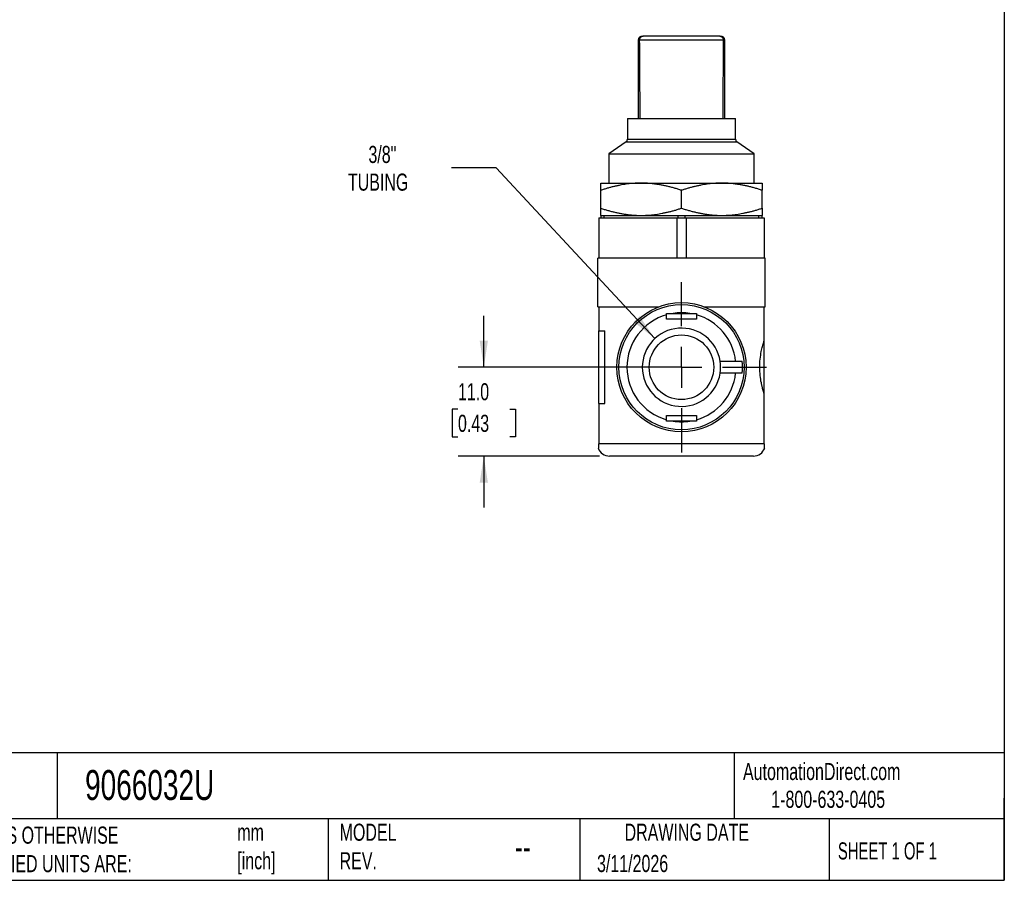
# Model space of a CAD drawing. Header units: millimetres. Extents: x 6 to 273, y 6 to 210.
# Tile 2 of 3: x 151 to 273, y 6 to 113. Entities that reach past the tile are written whole.
import ezdxf

# ---------------------------------------------------------------- set-up
doc = ezdxf.new("R2010")
doc.units = ezdxf.units.MM
doc.linetypes.add('SLD-Center', pattern=[19.05, 15.24, -1.27, 1.27, -1.27])
doc.linetypes.add('SLD-Solid', pattern=[0])
doc.layers.add('CENTER', color=40, linetype='SLD-Center')
doc.layers.add('DIMENSIONS', color=140, linetype='SLD-Solid', lineweight=25)
doc.layers.add('TEXT', color=140, linetype='SLD-Solid', lineweight=25)
doc.styles.add('SLDTEXTSTYLE0', font='TXT', dxfattribs={"width": 0.7})
doc.styles.add('SLDTEXTSTYLE1', font='TXT', dxfattribs={"width": 0.65})
doc.dimstyles.new('SLDDIMSTYLE3', dxfattribs={"dimtxt": 2.158008, "dimasz": 3.302, "dimexe": 0, "dimexo": 0.0625, "dimgap": 0.539502, "dimtad": 0, "dimtih": 1, "dimtoh": 1, "dimdec": 1, "dimrnd": 1e-09, "dimzin": 4, "dimdsep": 46, "dimtxsty": 'SLDTEXTSTYLE0', "dimsah": 1, "dimcen": 0.09, "dimadec": 0, "dimazin": 1, "dimtfac": 1, "dimtdec": 1, "dimtmove": 0, "dimatfit": 0, "dimfxl": 0, "dimfrac": 2, "dimtolj": 1, "dimtzin": 12, "dimarcsym": 0})
doc.dimstyles.new('SLDDIMSTYLE4', dxfattribs={"dimtxt": 2.158008, "dimasz": 3.302, "dimexe": 0, "dimexo": 0.0625, "dimgap": 0.539502, "dimtad": 0, "dimtih": 1, "dimtoh": 1, "dimdec": 1, "dimrnd": 1e-09, "dimzin": 12, "dimdsep": 46, "dimtxsty": 'SLDTEXTSTYLE0', "dimsah": 1, "dimcen": 0, "dimadec": 0, "dimazin": 3, "dimtfac": 1, "dimtdec": 1, "dimtofl": 0, "dimtmove": 0, "dimatfit": 3, "dimfxl": 0, "dimfrac": 2, "dimtolj": 1, "dimtzin": 12, "dimarcsym": 0})

# ---------------------------------------------------------------- blocks, each defined once
blk = doc.blocks.new('_D_5')
at = {"layer": 'DIMENSIONS'}
for p, q in [((208.59, 69.87), (208.59, 76.22)), ((231.8, 69.87), (205.42, 69.87)), ((205.39, 64.69), (204.66, 64.69)), ((204.66, 64.69), (204.66, 61.26)), ((211.8, 64.69), (212.52, 64.69)), ((212.52, 64.69), (212.52, 61.26)), ((204.66, 61.26), (205.39, 61.26)), ((212.52, 61.26), (211.8, 61.26)), ((222.9, 58.87), (205.42, 58.87)), ((208.59, 58.87), (208.59, 52.52))]:
    blk.add_line(p, q, dxfattribs=at)
for points in [[(208.59, 69.87), (209.1, 73.17), (208.08, 73.17)], [(208.59, 58.87), (208.08, 55.57), (209.1, 55.57)]]:
    blk.add_solid(points, dxfattribs=at)
at = {"layer": 'DIMENSIONS', "char_height": 2.117, "attachment_point": 1, "style": 'SLDTEXTSTYLE0'}
for s, insert in [('11.0', (205.39, 67.9)), ('0.43', (205.39, 63.99))]:
    blk.add_mtext(s, dxfattribs=dict(at, insert=insert))
blk = doc.blocks.new('_D_6')
at = {"layer": 'DIMENSIONS'}
for p, q in [((210.14, 94.55), (204.59, 94.55)), ((229.77, 73.42), (210.14, 94.55))]:
    blk.add_line(p, q, dxfattribs=at)
blk.add_solid([(229.77, 73.42), (227.89, 76.19), (227.15, 75.5)], dxfattribs=at)
at = {"layer": 'DIMENSIONS', "char_height": 2.117, "attachment_point": 1, "style": 'SLDTEXTSTYLE0'}
for s, insert in [('3/8"', (194.3, 97.28)), ('TUBING', (191.76, 93.85))]:
    blk.add_mtext(s, dxfattribs=dict(at, insert=insert))
blk = doc.blocks.new('SW_CENTERMARKSYMBOL_2')
at = {"layer": 'CENTER', "color": 0}
for p, q in [((0, 5.08), (0, 10.54)), ((0, 0), (0, 2.54)), ((-5.08, 0), (-10.54, 0)), ((0, 0), (-2.54, 0)), ((0, 0), (0, -2.54)), ((0, 0), (2.54, 0)), ((5.08, 0), (10.54, 0)), ((0, -5.08), (0, -10.54))]:
    blk.add_line(p, q, dxfattribs=at)

msp = doc.modelspace()

# ---------------------------------------------------------------- linework, layer by layer
for p, q in [((227.72, 110.37), (227.72, 100.67)), ((227.72, 110.37), (227.89, 110.37)), ((238.24, 110.38), (227.89, 110.38)), ((228.22, 110.87), (228.32, 110.87)), ((237.81, 110.87), (228.32, 110.87)), ((237.81, 110.87), (237.92, 110.87)), ((238.24, 110.37), (238.42, 110.37)), ((238.42, 100.67), (238.42, 110.37)), ((226.37, 100.67), (226.37, 98.1)), ((226.37, 100.67), (239.77, 100.67)), ((239.77, 98.1), (239.77, 100.67)), ((226.2, 97.78), (224.07, 96.28)), ((226.2, 97.78), (239.94, 97.78)), ((226.37, 98.1), (239.77, 98.1)), ((242.07, 96.28), (239.94, 97.78)), ((224.07, 96.28), (224.07, 92.67)), ((224.07, 96.28), (242.07, 96.28)), ((242.07, 92.67), (242.07, 96.28)), ((223.07, 92.67), (228.07, 92.67)), ((223.07, 89.56), (223.07, 91.78)), ((228.07, 92.67), (238.07, 92.67)), ((233.07, 89.56), (233.07, 91.78)), ((238.07, 92.67), (243.07, 92.67)), ((243.07, 89.56), (243.07, 91.78)), ((222.82, 88.37), (222.82, 83.37)), ((222.82, 88.37), (232.5, 88.37)), ((223.07, 88.67), (223.07, 88.37)), ((223.07, 88.67), (223.51, 88.67)), ((223.51, 88.37), (223.51, 88.67)), ((223.51, 88.67), (228.07, 88.67)), ((228.07, 88.67), (232.62, 88.67)), ((232.5, 88.37), (232.5, 83.36)), ((232.5, 88.37), (233.64, 88.37)), ((232.62, 88.67), (232.62, 88.37)), ((232.62, 88.67), (233.51, 88.67)), ((233.51, 88.37), (233.51, 88.67)), ((233.51, 88.67), (238.07, 88.67)), ((233.64, 88.37), (233.64, 83.36)), ((233.64, 88.37), (243.32, 88.37)), ((238.07, 88.67), (242.62, 88.67)), ((242.62, 88.67), (242.62, 88.37)), ((242.62, 88.67), (243.07, 88.67)), ((243.07, 88.37), (243.07, 88.67)), ((243.32, 88.37), (243.32, 83.37)), ((232.08, 83.37), (222.72, 83.37)), ((222.72, 80.37), (222.72, 83.37)), ((243.42, 83.37), (234.05, 83.37)), ((243.42, 80.37), (243.42, 83.37)), ((222.72, 77.37), (222.72, 80.37)), ((243.42, 77.37), (243.42, 80.37)), ((222.72, 77.37), (230.28, 77.37)), ((222.82, 77.37), (222.82, 74.37)), ((235.85, 77.37), (243.42, 77.37)), ((243.32, 73.18), (243.32, 77.37)), ((231.22, 75.84), (231.22, 76.36)), ((234.92, 75.84), (231.22, 75.84)), ((232.03, 76.54), (234.1, 76.54)), ((234.92, 76.36), (234.92, 75.84)), ((222.82, 74.37), (223.58, 74.37)), ((222.82, 65.37), (222.82, 74.37)), ((223.58, 65.37), (223.58, 74.37)), ((243.32, 66.56), (243.32, 73.18)), ((237.86, 70.62), (239.78, 70.62)), ((239.78, 69.12), (237.86, 69.12)), ((243.32, 60.37), (243.32, 66.56)), ((222.82, 65.37), (222.82, 60.37)), ((222.82, 65.37), (223.58, 65.37)), ((231.22, 63.9), (234.92, 63.9)), ((231.22, 63.38), (231.22, 63.9)), ((234.92, 63.9), (234.92, 63.38)), ((234.1, 63.2), (232.03, 63.2)), ((222.82, 59.87), (222.75, 59.87)), ((243.32, 60.37), (222.82, 60.37)), ((243.38, 59.87), (243.32, 59.87)), ((241.97, 58.87), (224.17, 58.87))]:
    msp.add_line(p, q)
for radius in [8, 7.75, 4]:
    msp.add_circle((233.07, 69.87), radius)
for centre, radius, start, end in [((228.22, 110.37), 0.5, 90, 180), ((237.92, 110.37), 0.5, 0, 90), ((225.97, 98.1), 0.4, 305, 0), ((240.17, 98.1), 0.4, 180, 235), ((233.07, 69.87), 6.75, 105.9068, 254.0932), ((233.07, 69.87), 6.75, 81.17, 98.83), ((233.07, 69.87), 6.75, 6.3794, 74.0932), ((233.07, 69.87), 4.85, 8.8959, 351.1041), ((233.07, 69.87), 4.85, 351.1041, 8.8959), ((233.07, 69.87), 7.55, 354.299, 5.701), ((233.07, 69.87), 6.75, 285.9068, 353.6206), ((233.07, 69.87), 6.75, 261.17, 278.83), ((224.17, 60.37), 1.5, 199.4712, 270), ((241.97, 60.37), 1.5, 270, 340.5288)]:
    msp.add_arc(centre, radius, start, end)
for centre, start_param, end_param in [((232.08, 80.37), 1.491493, 1.570796), ((234.05, 80.37), 1.570796, 1.6501)]:
    msp.add_ellipse(centre, major_axis=(5.2, 0), ratio=0.57735, start_param=start_param, end_param=end_param)
for points, knots in [([(227.89, 110.38), (227.89, 110.4), (227.9, 110.44), (227.91, 110.5), (227.93, 110.57), (227.95, 110.63), (227.99, 110.68), (228.03, 110.75), (228.11, 110.81), (228.21, 110.86), (228.28, 110.87), (228.32, 110.87)], [0, 0, 0, 0, 0.076185, 0.154599, 0.235524, 0.319206, 0.405849, 0.495618, 0.646244, 0.814397, 1, 1, 1, 1]), ([(237.81, 110.87), (237.83, 110.87), (237.87, 110.87), (237.93, 110.85), (237.98, 110.83), (238.03, 110.8), (238.07, 110.77), (238.13, 110.72), (238.19, 110.63), (238.23, 110.51), (238.24, 110.42), (238.24, 110.38)], [0, 0, 0, 0, 0.0951706, 0.185996, 0.2724444, 0.3544975, 0.4321551, 0.5054391, 0.6814593, 0.8457131, 1, 1, 1, 1]), ([(228.07, 92.67), (227.95, 92.67), (227.71, 92.67), (227.34, 92.65), (226.98, 92.62), (226.6, 92.59), (226.23, 92.54), (225.85, 92.48), (225.46, 92.41), (225.07, 92.33), (224.68, 92.24), (224.28, 92.14), (223.88, 92.03), (223.48, 91.91), (223.2, 91.82), (223.07, 91.78)], [0, 0, 0, 0, 0.070755, 0.142393, 0.214957, 0.288489, 0.363029, 0.438617, 0.51529, 0.593083, 0.672031, 0.752166, 0.833519, 0.916121, 1, 1, 1, 1]), ([(223.07, 91.78), (223.07, 91.82), (223.07, 91.92), (223.07, 92.05), (223.07, 92.17), (223.07, 92.27), (223.07, 92.37), (223.07, 92.45), (223.07, 92.52), (223.07, 92.57), (223.07, 92.62), (223.07, 92.65), (223.07, 92.67), (223.07, 92.67), (223.07, 92.67)], [0, 0, 0, 0, 0.090811, 0.180126, 0.267981, 0.354416, 0.439469, 0.523184, 0.605605, 0.686779, 0.766753, 0.845578, 0.923309, 1, 1, 1, 1]), ([(233.07, 91.78), (232.92, 91.82), (232.63, 91.92), (232.19, 92.05), (231.75, 92.17), (231.32, 92.27), (230.9, 92.37), (230.48, 92.45), (230.07, 92.52), (229.66, 92.57), (229.25, 92.62), (228.85, 92.65), (228.46, 92.67), (228.2, 92.67), (228.07, 92.67)], [0, 0, 0, 0, 0.0908108, 0.1801257, 0.2679812, 0.3544156, 0.4394693, 0.5231844, 0.6056053, 0.6867786, 0.7667527, 0.8455785, 0.9233092, 1, 1, 1, 1]), ([(238.07, 92.67), (237.95, 92.67), (237.71, 92.67), (237.34, 92.65), (236.98, 92.62), (236.6, 92.59), (236.23, 92.54), (235.85, 92.48), (235.46, 92.41), (235.07, 92.33), (234.68, 92.24), (234.28, 92.14), (233.88, 92.03), (233.48, 91.91), (233.2, 91.82), (233.07, 91.78)], [0, 0, 0, 0, 0.070755, 0.142393, 0.214957, 0.288489, 0.363029, 0.438617, 0.51529, 0.593083, 0.672031, 0.752166, 0.833519, 0.916121, 1, 1, 1, 1]), ([(243.07, 91.78), (242.92, 91.82), (242.63, 91.92), (242.19, 92.05), (241.75, 92.17), (241.32, 92.27), (240.9, 92.37), (240.48, 92.45), (240.07, 92.52), (239.66, 92.57), (239.25, 92.62), (238.85, 92.65), (238.46, 92.67), (238.2, 92.67), (238.07, 92.67)], [0, 0, 0, 0, 0.090811, 0.180126, 0.267981, 0.354416, 0.439469, 0.523184, 0.605605, 0.686779, 0.766753, 0.845578, 0.923309, 1, 1, 1, 1]), ([(243.07, 92.67), (243.07, 92.67), (243.07, 92.67), (243.07, 92.65), (243.07, 92.62), (243.07, 92.59), (243.07, 92.54), (243.07, 92.48), (243.07, 92.41), (243.07, 92.33), (243.07, 92.24), (243.07, 92.14), (243.07, 92.03), (243.07, 91.91), (243.07, 91.82), (243.07, 91.78)], [0, 0, 0, 0, 0.070755, 0.142393, 0.214957, 0.288489, 0.363029, 0.438617, 0.51529, 0.593083, 0.672031, 0.752166, 0.833519, 0.916121, 1, 1, 1, 1]), ([(223.07, 89.56), (223.22, 89.51), (223.51, 89.42), (223.95, 89.29), (224.38, 89.17), (224.81, 89.07), (225.24, 88.97), (225.66, 88.89), (226.07, 88.82), (226.48, 88.77), (226.88, 88.72), (227.28, 88.69), (227.68, 88.67), (227.94, 88.67), (228.07, 88.67)], [0, 0, 0, 0, 0.090811, 0.180126, 0.267981, 0.354416, 0.439469, 0.523184, 0.605605, 0.686779, 0.766753, 0.845578, 0.923309, 1, 1, 1, 1]), ([(223.07, 88.67), (223.07, 88.67), (223.07, 88.67), (223.07, 88.69), (223.07, 88.72), (223.07, 88.75), (223.07, 88.8), (223.07, 88.86), (223.07, 88.93), (223.07, 89.01), (223.07, 89.1), (223.07, 89.2), (223.07, 89.31), (223.07, 89.43), (223.07, 89.52), (223.07, 89.56)], [0, 0, 0, 0, 0.070755, 0.142393, 0.214957, 0.288489, 0.363029, 0.438617, 0.51529, 0.593083, 0.672031, 0.752166, 0.833519, 0.916121, 1, 1, 1, 1]), ([(228.07, 88.67), (228.19, 88.67), (228.43, 88.67), (228.79, 88.69), (229.16, 88.72), (229.53, 88.75), (229.91, 88.8), (230.29, 88.86), (230.67, 88.93), (231.06, 89.01), (231.46, 89.1), (231.85, 89.2), (232.25, 89.31), (232.66, 89.43), (232.93, 89.52), (233.07, 89.56)], [0, 0, 0, 0, 0.070755, 0.142393, 0.214957, 0.288489, 0.363029, 0.438617, 0.51529, 0.593083, 0.672031, 0.752166, 0.833519, 0.916121, 1, 1, 1, 1]), ([(233.07, 89.56), (233.22, 89.51), (233.51, 89.42), (233.95, 89.29), (234.38, 89.17), (234.81, 89.07), (235.24, 88.97), (235.66, 88.89), (236.07, 88.82), (236.48, 88.77), (236.88, 88.72), (237.28, 88.69), (237.68, 88.67), (237.94, 88.67), (238.07, 88.67)], [0, 0, 0, 0, 0.090811, 0.180126, 0.267981, 0.354416, 0.439469, 0.523184, 0.605605, 0.686779, 0.766753, 0.845578, 0.923309, 1, 1, 1, 1]), ([(238.07, 88.67), (238.19, 88.67), (238.43, 88.67), (238.79, 88.69), (239.16, 88.72), (239.53, 88.75), (239.91, 88.8), (240.29, 88.86), (240.67, 88.93), (241.06, 89.01), (241.46, 89.1), (241.85, 89.2), (242.25, 89.31), (242.66, 89.43), (242.93, 89.52), (243.07, 89.56)], [0, 0, 0, 0, 0.0707554, 0.1423932, 0.214957, 0.2884889, 0.3630294, 0.4386174, 0.5152901, 0.5930832, 0.6720309, 0.7521658, 0.8335193, 0.9161212, 1, 1, 1, 1]), ([(243.07, 89.56), (243.07, 89.51), (243.07, 89.42), (243.07, 89.29), (243.07, 89.17), (243.07, 89.07), (243.07, 88.97), (243.07, 88.89), (243.07, 88.82), (243.07, 88.77), (243.07, 88.72), (243.07, 88.69), (243.07, 88.67), (243.07, 88.67), (243.07, 88.67)], [0, 0, 0, 0, 0.090811, 0.180126, 0.267981, 0.354416, 0.439469, 0.523184, 0.605605, 0.686779, 0.766753, 0.845578, 0.923309, 1, 1, 1, 1]), ([(233.64, 83.36), (233.54, 83.36), (233.35, 83.36), (233.07, 83.36), (232.78, 83.36), (232.59, 83.36), (232.5, 83.36)], [0, 0, 0, 0, 0.2500586, 0.5, 0.7499414, 1, 1, 1, 1]), ([(231.22, 76.54), (231.31, 76.54), (231.49, 76.54), (231.76, 76.54), (231.94, 76.54), (232.03, 76.54)], [0, 0, 0, 0, 0.33131, 0.664352, 1, 1, 1, 1]), ([(234.1, 76.54), (234.24, 76.54), (234.51, 76.54), (234.78, 76.54), (234.92, 76.54)], [0, 0, 0, 0, 0.5024433, 1, 1, 1, 1]), ([(243.32, 66.56), (243.31, 66.59), (243.29, 66.66), (243.25, 66.77), (243.22, 66.89), (243.18, 67.01), (243.14, 67.14), (243.1, 67.29), (243.07, 67.43), (243.03, 67.59), (243, 67.76), (242.91, 68.16), (242.8, 68.84), (242.75, 69.87), (242.8, 70.89), (242.92, 71.64), (243.03, 72.15), (243.1, 72.45), (243.18, 72.73), (243.25, 72.98), (243.3, 73.11), (243.32, 73.18)], [0, 0, 0, 0, 0.025675, 0.05102, 0.076103, 0.10099, 0.125752, 0.15046, 0.175185, 0.2, 0.224974, 0.250176, 0.376262, 0.49963, 0.622902, 0.749022, 0.799449, 0.84919, 0.898817, 0.948901, 1, 1, 1, 1]), ([(239.78, 70.62), (239.81, 70.62), (239.88, 70.62), (239.98, 70.62), (240.07, 70.62), (240.17, 70.62), (240.25, 70.62), (240.33, 70.62), (240.4, 70.62), (240.47, 70.62), (240.53, 70.62), (240.56, 70.62), (240.58, 70.62)], [0, 0, 0, 0, 0.111015, 0.219584, 0.325707, 0.429381, 0.530605, 0.62938, 0.725705, 0.819582, 0.911013, 1, 1, 1, 1]), ([(240.58, 69.12), (240.56, 69.12), (240.52, 69.12), (240.45, 69.12), (240.38, 69.12), (240.3, 69.12), (240.2, 69.12), (240.11, 69.12), (240, 69.12), (239.89, 69.12), (239.81, 69.12), (239.78, 69.12)], [0, 0, 0, 0, 0.0990274, 0.2010713, 0.3061354, 0.4142223, 0.5253331, 0.6394677, 0.7566252, 0.8768035, 1, 1, 1, 1]), ([(232.03, 63.2), (231.9, 63.2), (231.62, 63.2), (231.35, 63.2), (231.22, 63.2)], [0, 0, 0, 0, 0.5024433, 1, 1, 1, 1]), ([(234.92, 63.2), (234.83, 63.2), (234.65, 63.2), (234.38, 63.2), (234.2, 63.2), (234.1, 63.2)], [0, 0, 0, 0, 0.3313098, 0.6643518, 1, 1, 1, 1]), ([(222.82, 59.87), (222.82, 59.88), (222.82, 59.9), (222.82, 59.94), (222.82, 59.99), (222.82, 60.04), (222.82, 60.11), (222.82, 60.19), (222.82, 60.28), (222.82, 60.34), (222.82, 60.37)], [0, 0, 0, 0, 0.131254, 0.248058, 0.3758, 0.499708, 0.652315, 0.781948, 0.894785, 1, 1, 1, 1]), ([(243.32, 60.37), (243.32, 60.35), (243.32, 60.32), (243.32, 60.27), (243.32, 60.22), (243.32, 60.17), (243.32, 60.13), (243.32, 60.08), (243.32, 60.02), (243.32, 59.94), (243.32, 59.89), (243.32, 59.87)], [0, 0, 0, 0, 0.059462, 0.120142, 0.184069, 0.252985, 0.328288, 0.411053, 0.502091, 0.728351, 1, 1, 1, 1])]:
    msp.add_open_spline(points, degree=3, knots=knots)
for points in [[(227.89, 110.38), (227.89, 110.38), (227.89, 110.37), (227.89, 110.37)], [(227.96, 100.67), (227.93, 103.9), (227.91, 107.14), (227.89, 110.37)], [(238.24, 110.37), (238.22, 107.14), (238.2, 103.9), (238.18, 100.67)], [(238.24, 110.37), (238.24, 110.37), (238.24, 110.38), (238.24, 110.38)], [(231.22, 76.36), (231.22, 76.42), (231.22, 76.48), (231.22, 76.54)], [(234.92, 76.54), (234.92, 76.48), (234.92, 76.42), (234.92, 76.36)], [(231.22, 63.2), (231.22, 63.26), (231.22, 63.32), (231.22, 63.38)], [(234.92, 63.38), (234.92, 63.32), (234.92, 63.26), (234.92, 63.2)]]:
    msp.add_open_spline(points, degree=3)
at = {"layer": 'TEXT'}
for p, q in [((273.05, 209.55), (273.05, 6.35)), ((273.05, 22.13), (6.35, 22.13)), ((155.76, 22.13), (155.76, 13.97)), ((239.58, 22.13), (239.58, 13.97)), ((273.05, 6.35), (273.05, 16.51)), ((273.05, 13.97), (6.35, 13.97)), ((189.3, 13.97), (189.3, 6.35)), ((220.47, 13.97), (220.47, 6.35)), ((251.35, 13.97), (251.35, 6.35)), ((6.35, 6.35), (273.05, 6.35))]:
    msp.add_line(p, q, dxfattribs=at)

# ---------------------------------------------------------------- block references
at = {"layer": 'CENTER'}
msp.add_blockref('SW_CENTERMARKSYMBOL_2', (233.07, 69.87), dxfattribs=at)

# ---------------------------------------------------------------- texts
at = {"layer": 'TEXT'}
for s, insert, char_height, attachment_point, style in [('AutomationDirect.com', (240.69, 20.88), 2.1167, 1, 'SLDTEXTSTYLE0'), ('9066032U', (159.21, 20), 3.704, 1, 'SLDTEXTSTYLE0'), ('1-800-633-0405', (244.19, 17.44), 2.1167, 1, 'SLDTEXTSTYLE0'), ('UNLESS OTHERWISE ^JSPECIFIED UNITS ARE:', (142.87, 13), 2.1167, 1, 'SLDTEXTSTYLE0'), ('mm^J[inch]', (178.06, 13.36), 2.117, 1, 'SLDTEXTSTYLE0'), ('MODEL ^JREV.', (190.73, 13.36), 2.1167, 1, 'SLDTEXTSTYLE0'), ('DRAWING DATE', (233.73, 13.36), 2.1167, 2, 'SLDTEXTSTYLE0'), ('SHEET 1 OF 1', (252.44, 11.05), 2.1167, 1, 'SLDTEXTSTYLE1'), ('--', (212.43, 12.08), 3.175, 1, 'SLDTEXTSTYLE0'), ('3/11/2026', (222.61, 9.49), 2.117, 1, 'SLDTEXTSTYLE0')]:
    msp.add_mtext(s, dxfattribs=dict(at, insert=insert, char_height=char_height, attachment_point=attachment_point, style=style))

# ---------------------------------------------------------------- dimensions: what is measured, and where the dimension line sits
at = {"layer": 'DIMENSIONS'}
dim = msp.add_radius_dim(center=(233.07, 69.87), mpoint=(229.77, 73.42), text='3/8"\\PTUBING', dimstyle='SLDDIMSTYLE4', override={"dimpost": '<>'}, dxfattribs=at)
dim.commit()
dim.dimension.update_dxf_attribs({"geometry": '_D_6', "text_midpoint": (197.38, 94.55), "dimtype": 164})
dim = msp.add_linear_dim(base=(208.59, 69.87), p1=(224.17, 58.87), p2=(233.07, 69.87), angle=90, dimstyle='SLDDIMSTYLE3', dxfattribs=at)
dim.commit()
dim.dimension.update_dxf_attribs({"geometry": '_D_5', "text_midpoint": (208.59, 64.69), "dimtype": 160})

doc.saveas('drawing.dxf')
